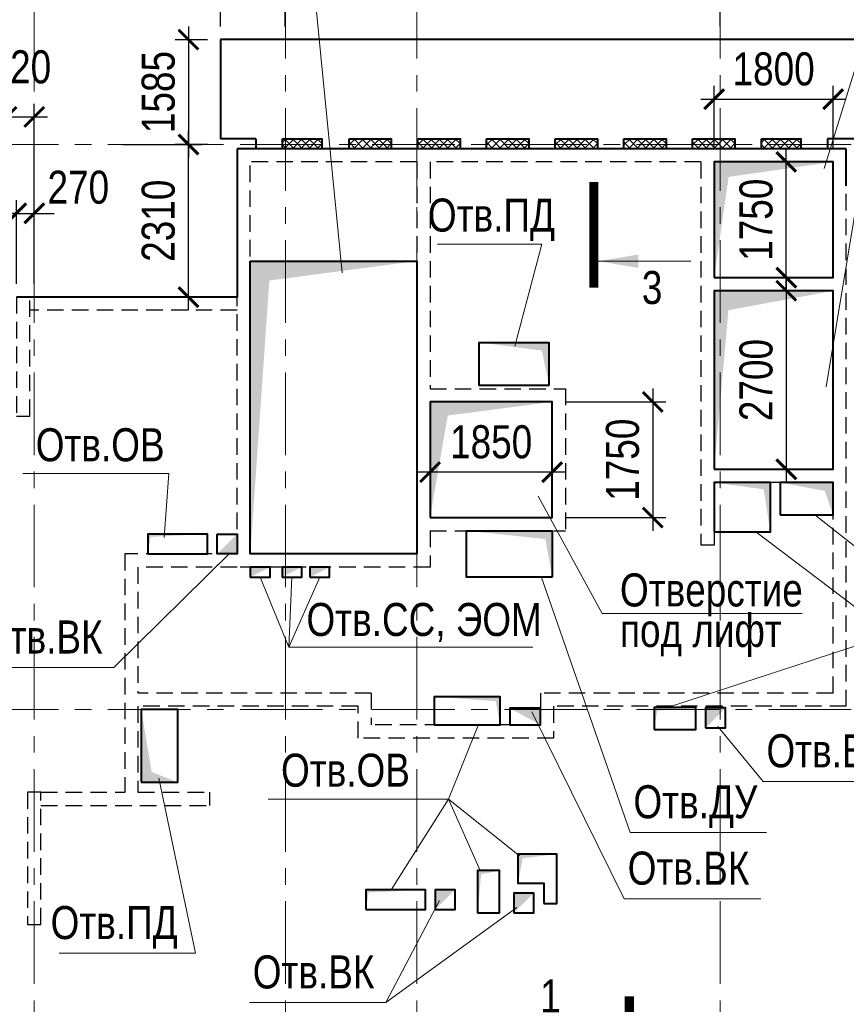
# Model space of a CAD drawing. Header units: inches. Extents: x -8638239 to -8523853, y 3840912 to 4564380.
# Tile 103 of 106: x -8576752 to -8564242, y 4541885 to 4556779. Entities that reach past the tile are written whole.
import ezdxf
from ezdxf.enums import TextEntityAlignment as Align

# ---------------------------------------------------------------- set-up
doc = ezdxf.new("R2010")
doc.units = ezdxf.units.IN
doc.header["$LTSCALE"] = 1000
doc.header["$MEASUREMENT"] = 0
doc.linetypes.add('CENTER', pattern=[2, 1.25, -0.25, 0.25, -0.25])
doc.linetypes.add('HIDDEN', pattern=[0.375, 0.25, -0.125])
for name, color, linetype, lineweight in [('СК-040-С(тены)', 12, 'HIDDEN', 25), ('СК-043-С-ПИЛОНЫ', 5, 'HIDDEN', 25), ('СК-050-П(литы перекрытия)', 3, 'Continuous', 40), ('СК-051-1-П-ОТВЕРСТИЯ ОВ ДУ', 5, 'Continuous', 40), ('СК-051-2-П-ОТВЕРСТИЯ ВК', 1, 'Continuous', 40), ('СК-051-4-П-ОТВЕРСТИЯ ЭО', 2, 'Continuous', 40), ('СК-052-П-БАЛКИ', 1, 'HIDDEN', 30), ('СК-100-О(си)', 7, 'CENTER', 15), ('СК-110-О-РАЗМЕРЫ', 7, 'Continuous', 15), ('СК-300-Р(азмеры)', 7, 'Continuous', 20), ('СК-400-Т(екст)', 7, 'Continuous', 20), ('СК-451-1-Т-ОТВ ОВ ДУ', 5, 'Continuous', 20), ('СК-451-2-Т-ОТВ ВК', 1, 'Continuous', 20), ('СК-451-3-Т-ОТВ ЭО', 2, 'Continuous', 20), ('СК-500-С(ечения)', 5, 'Continuous', 40), ('СК-600-Ш(триховка)', 250, 'Continuous', 13)]:
    doc.layers.add(name, color=color, linetype=linetype, lineweight=lineweight)
doc.styles.add('ARIAL_annotative', font='arial.ttf', dxfattribs={"width": 0.8, "height": 2.5})
doc.styles.add('RUSS', font='arial.ttf', dxfattribs={"width": 0.8})
doc.dimstyles.new('100-200', dxfattribs={"dimscale": 0, "dimtxt": 500, "dimasz": 300, "dimexe": 200, "dimexo": 200, "dimgap": 200, "dimtad": 1, "dimdec": 0, "dimzin": 0, "dimdsep": 46, "dimtxsty": 'RUSS', "dimblk": 'ARCHTICK', "dimcen": 0.096, "dimdle": 200, "dimclrd": 7, "dimclre": 7, "dimclrt": 256, "dimadec": 0, "dimazin": 0, "dimtfac": 1, "dimtdec": 0, "dimtmove": 2, "dimatfit": 3, "dimldrblk": 'OBLIQUE', "dimfxl": 1, "dimtolj": 1, "dimtzin": 0, "dimarcsym": 0})

# ---------------------------------------------------------------- blocks, each defined once
blk = doc.blocks.new('A$Cc2edbf5f')
at = {"layer": 'СК-040-С(тены)'}
for p, q in [((38410, 15920), (29190, 15920)), ((29190, 9790), (29190, 15920)), ((38410, 7485), (38410, 15920)), ((31910, 15720), (29390, 15720)), ((29390, 9790), (29390, 15720)), ((31910, 15720), (31910, 9790)), ((32110, 15720), (32110, 12290)), ((36210, 15720), (32110, 15720)), ((36210, 15720), (36210, 9925)), ((38210, 15720), (36410, 15720)), ((36410, 15720), (36410, 13970)), ((38210, 13970), (38210, 15720)), ((38210, 13970), (36410, 13970)), ((38210, 13770), (36410, 13770)), ((36410, 13770), (36410, 11070)), ((38210, 11070), (38210, 13770)), ((32110, 12290), (34160, 12290)), ((34160, 12290), (34160, 10140)), ((32110, 12090), (32110, 10340)), ((32110, 12090), (33960, 12090)), ((33960, 12090), (33960, 10340)), ((38210, 11070), (36410, 11070)), ((38210, 10870), (36410, 10870)), ((36410, 10870), (36410, 9925)), ((38210, 7685), (38210, 10870)), ((32110, 10340), (33960, 10340)), ((32110, 10140), (32110, 9590)), ((32110, 10140), (34160, 10140)), ((36410, 9925), (36210, 9925)), ((29190, 9790), (27490, 9790)), ((27490, 9790), (27490, 6185)), ((31910, 9790), (29390, 9790)), ((27690, 9590), (27690, 7685)), ((29190, 9590), (27690, 9590)), ((29190, 9590), (29190, 9590)), ((32110, 9590), (29190, 9590)), ((31220, 7685), (27690, 7685)), ((31220, 7685), (31220, 7205)), ((38210, 7685), (33780, 7685)), ((33780, 7685), (33780, 7205)), ((31020, 7485), (27690, 7485)), ((27690, 7485), (27690, 6185)), ((31020, 7005), (31020, 7485)), ((38410, 7485), (33980, 7485)), ((33980, 7485), (33980, 7005)), ((33780, 7205), (31220, 7205)), ((33980, 7005), (31020, 7005)), ((26220, 6185), (27490, 6185)), ((27506, 6185), (27506, 6185)), ((27690, 6185), (28780, 6185)), ((28780, 5985), (28780, 6185)), ((26220, 5985), (28780, 5985))]:
    blk.add_line(p, q, dxfattribs=at)
at = {"layer": 'СК-043-С-ПИЛОНЫ'}
for points in [[(25853, 13676), (25853, 11876), (26053, 11876), (26053, 13676), (25853, 13676)], [(26020, 6185), (26020, 4186), (26220, 4186), (26220, 6185), (26020, 6185)]]:
    blk.add_lwpolyline(points, dxfattribs=at)
blk = doc.blocks.new('оси')
at = {"layer": 'СК-100-О(си)'}
for p, q in [((-17800, 18534.9), (-17800, -7257.5)), ((-14000, 18534.9), (-14000, -7257.5)), ((-12010, 18534.9), (-12010, -7257.5)), ((-7420, 18534.9), (-7420, -7257.5)), ((-46685.3, 15985), (5846.2, 15985)), ((-46685.3, 7435), (5846.2, 7435))]:
    blk.add_line(p, q, dxfattribs=at)
blk = doc.blocks.new('A$C858fb3ef')
at = {"layer": 'СК-300-Р(азмеры)'}
blk.add_blockref('оси', (0, 0), dxfattribs=at)
blk = doc.blocks.new('A$C573b34c5')
blk.add_blockref('A$C858fb3ef', (0, 0))
blk = doc.blocks.new('Сечение')
at = {"layer": 'СК-500-С(ечения)', "linetype": 'Continuous', "lineweight": 15, "ltscale": 100}
blk.add_line((-200, -35), (-200, -735), dxfattribs=at)
at = {"layer": 'СК-500-С(ечения)', "linetype": 'Continuous', "ltscale": 100, "const_width": 70}
blk.add_lwpolyline([(-400, 0), (400, 0)], dxfattribs=at)
at = {"layer": 'СК-500-С(ечения)', "linetype": 'Continuous', "ltscale": 100}
blk.add_solid([(-200, -35), (-250.3, -335.5), (-149.7, -335.5)], dxfattribs=at)
blk = doc.blocks.new('*U316')
at = {"layer": 'СК-400-Т(екст)', "ltscale": 100, "yscale": 0.01, "zscale": 0.01, "rotation": 89.99999999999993}
for p, xscale in [((0, -4), -0.01), ((0, -22.612), 0.01)]:
    blk.add_blockref('Сечение', p, dxfattribs=dict(at, xscale=xscale))
at = {"layer": 'СК-500-С(ечения)', "color": 0, "ltscale": 100, "style": 'ARIAL_annotative', "width": 0.8}
blk.add_attdef('НОМЕР_СЕЧЕНИЯ_1_1(НОМЕР_ЛИСТА)', text='', height=2.5, rotation=180, dxfattribs=at).set_placement((6.74, -1.226), align=Align.RIGHT)
blk.add_attdef('НОМЕР_СЕЧЕНИЯ_2_1(НОМЕР_ЛИСТА)', text='', height=2.5, rotation=180, dxfattribs=at).set_placement((6.74, -24.645), align=Align.BOTTOM_LEFT)
blk = doc.blocks.new('*U31')
at = {"layer": 'СК-400-Т(екст)', "ltscale": 100, "yscale": 0.01, "zscale": 0.01, "rotation": 89.99999999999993}
for p, xscale in [((0, -4), -0.01), ((0, -26.045), 0.01)]:
    blk.add_blockref('Сечение', p, dxfattribs=dict(at, xscale=xscale))
at = {"layer": 'СК-500-С(ечения)', "color": 0, "ltscale": 100, "style": 'ARIAL_annotative', "width": 0.8}
blk.add_attdef('НОМЕР_СЕЧЕНИЯ_1_1(НОМЕР_ЛИСТА)', text='', height=2.5, rotation=180, dxfattribs=at).set_placement((6.74, -1.226), align=Align.RIGHT)
blk.add_attdef('НОМЕР_СЕЧЕНИЯ_2_1(НОМЕР_ЛИСТА)', text='', height=2.5, rotation=180, dxfattribs=at).set_placement((6.74, -28.078), align=Align.BOTTOM_LEFT)
blk = doc.blocks.new('_ArchTick')
at = {"color": 0, "linetype": 'ByBlock', "const_width": 0.15}
blk.add_lwpolyline([(-0.5, -0.5), (0.5, 0.5)], dxfattribs=at)
blk = doc.blocks.new('*D304')
at = {"layer": 'Defpoints', "color": 0, "transparency": 16777216}
for p in [(-8576532, 4553850), (-8576802, 4552583), (-8576532, 4552583)]:
    blk.add_point(p, dxfattribs=at)
at = {"layer": 'СК-110-О-РАЗМЕРЫ', "color": 7, "lineweight": -2, "transparency": 16777216}
for p, q in [((-8576802, 4552783), (-8576802, 4554050)), ((-8576532, 4552783), (-8576532, 4554050)), ((-8576802, 4553850), (-8577102, 4553850)), ((-8576802, 4553850), (-8576532, 4553850)), ((-8576532, 4553850), (-8576232, 4553850))]:
    blk.add_line(p, q, dxfattribs=at)
at = {"layer": 'СК-110-О-РАЗМЕРЫ', "color": 7, "lineweight": -2, "transparency": 16777216, "xscale": 300, "yscale": 300, "zscale": 300}
blk.add_blockref('_ArchTick', (-8576802, 4553850), dxfattribs=at)
at = {"layer": 'СК-110-О-РАЗМЕРЫ', "color": 7, "lineweight": -2, "transparency": 16777216, "xscale": 300, "yscale": 300, "zscale": 300, "rotation": 180}
blk.add_blockref('_ArchTick', (-8576532, 4553850), dxfattribs=at)
at = {"layer": 'СК-110-О-РАЗМЕРЫ', "transparency": 16777216, "insert": (-8575865, 4554242), "char_height": 500, "attachment_point": 5, "style": 'RUSS'}
blk.add_mtext('\\A1;270', dxfattribs=at)
blk = doc.blocks.new('_Oblique')
at = {"color": 0, "linetype": 'ByBlock', "lineweight": -2}
blk.add_line((-0.5, -0.5), (0.5, 0.5), dxfattribs=at)
blk = doc.blocks.new('*D305')
at = {"layer": 'Defpoints', "color": 0, "transparency": 16777216}
for p in [(-8576532, 4555308), (-8576952, 4552733), (-8576532, 4552733)]:
    blk.add_point(p, dxfattribs=at)
at = {"layer": 'СК-110-О-РАЗМЕРЫ', "color": 7, "lineweight": -2, "transparency": 16777216}
for p, q in [((-8576952, 4552933), (-8576952, 4555508)), ((-8576532, 4552933), (-8576532, 4555508)), ((-8577152, 4555308), (-8576332, 4555308))]:
    blk.add_line(p, q, dxfattribs=at)
at = {"layer": 'СК-110-О-РАЗМЕРЫ', "color": 7, "lineweight": -2, "transparency": 16777216, "xscale": 300, "yscale": 300, "zscale": 300, "rotation": 180}
blk.add_blockref('_ArchTick', (-8576952, 4555308), dxfattribs=at)
at = {"layer": 'СК-110-О-РАЗМЕРЫ', "color": 7, "lineweight": -2, "transparency": 16777216, "xscale": 300, "yscale": 300, "zscale": 300}
blk.add_blockref('_ArchTick', (-8576532, 4555308), dxfattribs=at)
at = {"layer": 'СК-110-О-РАЗМЕРЫ', "transparency": 16777216, "insert": (-8576742, 4556063), "char_height": 500, "attachment_point": 5, "style": 'RUSS'}
blk.add_mtext('\\A1;420', dxfattribs=at)
blk = doc.blocks.new('*D306')
at = {"layer": 'Defpoints', "color": 0, "transparency": 16777216}
for p in [(-8575390, 4554893), (-8574198, 4554893), (-8575390, 4552583)]:
    blk.add_point(p, dxfattribs=at)
at = {"layer": 'СК-110-О-РАЗМЕРЫ', "color": 7, "lineweight": -2, "transparency": 16777216}
for p, q in [((-8574198, 4552383), (-8574198, 4555093)), ((-8575190, 4554893), (-8573998, 4554893)), ((-8575190, 4552583), (-8573998, 4552583))]:
    blk.add_line(p, q, dxfattribs=at)
at = {"layer": 'СК-110-О-РАЗМЕРЫ', "color": 7, "lineweight": -2, "transparency": 16777216, "xscale": 300, "yscale": 300, "zscale": 300}
for p, rotation in [((-8574198, 4554893), 90), ((-8574198, 4552583), 270)]:
    blk.add_blockref('_ArchTick', p, dxfattribs=dict(at, rotation=rotation))
at = {"layer": 'СК-110-О-РАЗМЕРЫ', "transparency": 16777216, "insert": (-8574653, 4553738), "char_height": 500, "attachment_point": 5, "rotation": 90, "style": 'RUSS'}
blk.add_mtext('\\A1;2310', dxfattribs=at)
blk = doc.blocks.new('*D307')
at = {"layer": 'Defpoints', "color": 0, "transparency": 16777216}
for p in [(-8573712, 4556477), (-8574198, 4554893), (-8573712, 4554893)]:
    blk.add_point(p, dxfattribs=at)
at = {"layer": 'СК-110-О-РАЗМЕРЫ', "color": 7, "lineweight": -2, "transparency": 16777216}
for p, q in [((-8574198, 4556677), (-8574198, 4554693)), ((-8573912, 4556477), (-8574398, 4556477)), ((-8573912, 4554893), (-8574398, 4554893))]:
    blk.add_line(p, q, dxfattribs=at)
at = {"layer": 'СК-110-О-РАЗМЕРЫ', "color": 7, "lineweight": -2, "transparency": 16777216, "xscale": 300, "yscale": 300, "zscale": 300}
for p, rotation in [((-8574198, 4556477), 90), ((-8574198, 4554893), 270)]:
    blk.add_blockref('_ArchTick', p, dxfattribs=dict(at, rotation=rotation))
at = {"layer": 'СК-110-О-РАЗМЕРЫ', "transparency": 16777216, "insert": (-8574653, 4555685), "char_height": 500, "attachment_point": 5, "rotation": 90, "style": 'RUSS'}
blk.add_mtext('\\A1;1585', dxfattribs=at)
blk = doc.blocks.new('*D308')
at = {"layer": 'Defpoints', "color": 0, "transparency": 16777216}
for p in [(-8568692, 4550998), (-8568692, 4549248), (-8567172, 4549248)]:
    blk.add_point(p, dxfattribs=at)
at = {"layer": 'СК-110-О-РАЗМЕРЫ', "color": 7, "lineweight": -2, "transparency": 16777216}
for p, q in [((-8567172, 4551198), (-8567172, 4549048)), ((-8568492, 4550998), (-8566972, 4550998)), ((-8568492, 4549248), (-8566972, 4549248))]:
    blk.add_line(p, q, dxfattribs=at)
at = {"layer": 'СК-110-О-РАЗМЕРЫ', "color": 7, "lineweight": -2, "transparency": 16777216, "xscale": 300, "yscale": 300, "zscale": 300}
for p, rotation in [((-8567172, 4550998), 90), ((-8567172, 4549248), 270)]:
    blk.add_blockref('_ArchTick', p, dxfattribs=dict(at, rotation=rotation))
at = {"layer": 'СК-110-О-РАЗМЕРЫ', "transparency": 16777216, "insert": (-8567627, 4550123), "char_height": 500, "attachment_point": 5, "rotation": 90, "style": 'RUSS'}
blk.add_mtext('\\A1;1750', dxfattribs=at)
blk = doc.blocks.new('*D309')
at = {"layer": 'Defpoints', "color": 0, "transparency": 16777216}
for p in [(-8570542, 4550998), (-8568692, 4550998), (-8570542, 4549935)]:
    blk.add_point(p, dxfattribs=at)
at = {"layer": 'СК-110-О-РАЗМЕРЫ', "color": 7, "lineweight": -2, "transparency": 16777216}
for p, q in [((-8570542, 4550798), (-8570542, 4549735)), ((-8568692, 4550798), (-8568692, 4549735)), ((-8568492, 4549935), (-8570742, 4549935))]:
    blk.add_line(p, q, dxfattribs=at)
at = {"layer": 'СК-110-О-РАЗМЕРЫ', "color": 7, "lineweight": -2, "transparency": 16777216, "xscale": 300, "yscale": 300, "zscale": 300, "rotation": 180}
blk.add_blockref('_ArchTick', (-8570542, 4549935), dxfattribs=at)
at = {"layer": 'СК-110-О-РАЗМЕРЫ', "color": 7, "lineweight": -2, "transparency": 16777216, "xscale": 300, "yscale": 300, "zscale": 300}
blk.add_blockref('_ArchTick', (-8568692, 4549935), dxfattribs=at)
at = {"layer": 'СК-110-О-РАЗМЕРЫ', "transparency": 16777216, "insert": (-8569617, 4550391), "char_height": 500, "attachment_point": 5, "style": 'RUSS'}
blk.add_mtext('\\A1;1850', dxfattribs=at)
blk = doc.blocks.new('*D310')
at = {"layer": 'Defpoints', "color": 0, "transparency": 16777216}
for p in [(-8572732, 4557810), (-8573712, 4556478), (-8572732, 4556478)]:
    blk.add_point(p, dxfattribs=at)
at = {"layer": 'СК-110-О-РАЗМЕРЫ', "color": 7, "lineweight": -2, "transparency": 16777216}
for p, q in [((-8573712, 4556678), (-8573712, 4558010)), ((-8572732, 4556678), (-8572732, 4558010)), ((-8573912, 4557810), (-8572532, 4557810))]:
    blk.add_line(p, q, dxfattribs=at)
at = {"layer": 'СК-110-О-РАЗМЕРЫ', "color": 7, "lineweight": -2, "transparency": 16777216, "xscale": 300, "yscale": 300, "zscale": 300, "rotation": 180}
blk.add_blockref('_ArchTick', (-8573712, 4557810), dxfattribs=at)
at = {"layer": 'СК-110-О-РАЗМЕРЫ', "color": 7, "lineweight": -2, "transparency": 16777216, "xscale": 300, "yscale": 300, "zscale": 300}
blk.add_blockref('_ArchTick', (-8572732, 4557810), dxfattribs=at)
at = {"layer": 'СК-110-О-РАЗМЕРЫ', "transparency": 16777216, "insert": (-8574272, 4558160), "char_height": 500, "attachment_point": 5, "style": 'RUSS'}
blk.add_mtext('\\A1;980', dxfattribs=at)
blk = doc.blocks.new('*D311')
at = {"layer": 'Defpoints', "color": 0, "transparency": 16777216}
for p in [(-8566152, 4557810), (-8566152, 4556478), (-8563992, 4556478)]:
    blk.add_point(p, dxfattribs=at)
at = {"layer": 'СК-110-О-РАЗМЕРЫ', "color": 7, "lineweight": -2, "transparency": 16777216}
for p, q in [((-8566152, 4556678), (-8566152, 4558010)), ((-8563992, 4556678), (-8563992, 4558010)), ((-8563792, 4557810), (-8566352, 4557810))]:
    blk.add_line(p, q, dxfattribs=at)
at = {"layer": 'СК-110-О-РАЗМЕРЫ', "color": 7, "lineweight": -2, "transparency": 16777216, "xscale": 300, "yscale": 300, "zscale": 300, "rotation": 180}
blk.add_blockref('_ArchTick', (-8566152, 4557810), dxfattribs=at)
at = {"layer": 'СК-110-О-РАЗМЕРЫ', "color": 7, "lineweight": -2, "transparency": 16777216, "xscale": 300, "yscale": 300, "zscale": 300}
blk.add_blockref('_ArchTick', (-8563992, 4557810), dxfattribs=at)
at = {"layer": 'СК-110-О-РАЗМЕРЫ', "transparency": 16777216, "insert": (-8565072, 4558265), "char_height": 500, "attachment_point": 5, "style": 'RUSS'}
blk.add_mtext('\\A1;2160', dxfattribs=at)
blk = doc.blocks.new('*D313')
at = {"layer": 'Defpoints', "color": 0, "transparency": 16777216}
for p in [(-8564442, 4555577), (-8566242, 4554628), (-8564442, 4554628)]:
    blk.add_point(p, dxfattribs=at)
at = {"layer": 'СК-110-О-РАЗМЕРЫ', "color": 7, "lineweight": -2, "transparency": 16777216}
for p, q in [((-8566242, 4554828), (-8566242, 4555777)), ((-8564442, 4554828), (-8564442, 4555777)), ((-8566442, 4555577), (-8564242, 4555577))]:
    blk.add_line(p, q, dxfattribs=at)
at = {"layer": 'СК-110-О-РАЗМЕРЫ', "color": 7, "lineweight": -2, "transparency": 16777216, "xscale": 300, "yscale": 300, "zscale": 300, "rotation": 180}
blk.add_blockref('_ArchTick', (-8566242, 4555577), dxfattribs=at)
at = {"layer": 'СК-110-О-РАЗМЕРЫ', "color": 7, "lineweight": -2, "transparency": 16777216, "xscale": 300, "yscale": 300, "zscale": 300}
blk.add_blockref('_ArchTick', (-8564442, 4555577), dxfattribs=at)
at = {"layer": 'СК-110-О-РАЗМЕРЫ', "transparency": 16777216, "insert": (-8565342, 4556032), "char_height": 500, "attachment_point": 5, "style": 'RUSS'}
blk.add_mtext('\\A1;1800', dxfattribs=at)
blk = doc.blocks.new('*D314')
at = {"layer": 'Defpoints', "color": 0, "transparency": 16777216}
for p in [(-8566242, 4554628), (-8565151, 4554628), (-8566242, 4552878)]:
    blk.add_point(p, dxfattribs=at)
at = {"layer": 'СК-110-О-РАЗМЕРЫ', "color": 7, "lineweight": -2, "transparency": 16777216}
for p, q in [((-8565151, 4552678), (-8565151, 4554828)), ((-8566042, 4554628), (-8564951, 4554628)), ((-8566042, 4552878), (-8564951, 4552878))]:
    blk.add_line(p, q, dxfattribs=at)
at = {"layer": 'СК-110-О-РАЗМЕРЫ', "color": 7, "lineweight": -2, "transparency": 16777216, "xscale": 300, "yscale": 300, "zscale": 300}
for p, rotation in [((-8565151, 4554628), 90), ((-8565151, 4552878), 270)]:
    blk.add_blockref('_ArchTick', p, dxfattribs=dict(at, rotation=rotation))
at = {"layer": 'СК-110-О-РАЗМЕРЫ', "transparency": 16777216, "insert": (-8565606, 4553753), "char_height": 500, "attachment_point": 5, "rotation": 90, "style": 'RUSS'}
blk.add_mtext('\\A1;1750', dxfattribs=at)
blk = doc.blocks.new('*D315')
at = {"layer": 'Defpoints', "color": 0, "transparency": 16777216}
for p in [(-8566242, 4552678), (-8566242, 4549978), (-8565151, 4549978)]:
    blk.add_point(p, dxfattribs=at)
at = {"layer": 'СК-110-О-РАЗМЕРЫ', "color": 7, "lineweight": -2, "transparency": 16777216}
for p, q in [((-8565151, 4552878), (-8565151, 4549778)), ((-8566042, 4552678), (-8564951, 4552678)), ((-8566042, 4549978), (-8564951, 4549978))]:
    blk.add_line(p, q, dxfattribs=at)
at = {"layer": 'СК-110-О-РАЗМЕРЫ', "color": 7, "lineweight": -2, "transparency": 16777216, "xscale": 300, "yscale": 300, "zscale": 300}
for p, rotation in [((-8565151, 4552678), 90), ((-8565151, 4549978), 270)]:
    blk.add_blockref('_ArchTick', p, dxfattribs=dict(at, rotation=rotation))
at = {"layer": 'СК-110-О-РАЗМЕРЫ', "transparency": 16777216, "insert": (-8565606, 4551328), "char_height": 500, "attachment_point": 5, "rotation": 90, "style": 'RUSS'}
blk.add_mtext('\\A1;2700', dxfattribs=at)

msp = doc.modelspace()

# ---------------------------------------------------------------- hatches: boundary and pattern name
at = {"layer": 'СК-600-Ш(триховка)'}
h = msp.add_hatch(dxfattribs=at)
h.set_pattern_fill('ANSI37', color=256, scale=700)
h.set_pattern_definition([(45, (20955.16, 15120.11), (-61.87184335, 61.87184335), []), (135, (20955.16, 15120.11), (-61.87184335, -61.87184335), [])])
h.paths.add_polyline_path([(-8572194.7, 4554978), (-8572777.1, 4554977.9), (-8572777.1, 4554828), (-8572194.7, 4554828)])
h = msp.add_hatch(dxfattribs=at)
h.set_pattern_fill('ANSI37', color=256, scale=700)
h.set_pattern_definition([(45, (22004.3, 15120.07), (-61.87184335, 61.87184335), []), (135, (22004.3, 15120.07), (-61.87184335, -61.87184335), [])])
h.paths.add_polyline_path([(-8571127.9, 4554977.9), (-8571767.9, 4554977.9), (-8571767.9, 4554828), (-8571127.9, 4554828)])
h = msp.add_hatch(dxfattribs=at)
h.set_pattern_fill('ANSI37', color=256, scale=700)
h.set_pattern_definition([(45, (23044.3, 15120.07), (-61.87184335, 61.87184335), []), (135, (23044.3, 15120.07), (-61.87184335, -61.87184335), [])])
h.paths.add_polyline_path([(-8570087.9, 4554977.9), (-8570727.9, 4554977.9), (-8570727.9, 4554828), (-8570087.9, 4554828)])
h = msp.add_hatch(dxfattribs=at)
h.set_pattern_fill('ANSI37', color=256, scale=700)
h.set_pattern_definition([(45, (24084.3, 15120.07), (-61.87184335, 61.87184335), []), (135, (24084.3, 15120.07), (-61.87184335, -61.87184335), [])])
h.paths.add_polyline_path([(-8569047.9, 4554977.9), (-8569687.9, 4554977.9), (-8569687.9, 4554828), (-8569047.9, 4554828)])
h = msp.add_hatch(dxfattribs=at)
h.set_pattern_fill('ANSI37', color=256, scale=700)
h.set_pattern_definition([(45, (25124.3, 15120.07), (-61.87184335, 61.87184335), []), (135, (25124.3, 15120.07), (-61.87184335, -61.87184335), [])])
h.paths.add_polyline_path([(-8568007.9, 4554977.9), (-8568647.9, 4554977.9), (-8568647.9, 4554828), (-8568007.9, 4554828)])
h = msp.add_hatch(dxfattribs=at)
h.set_pattern_fill('ANSI37', color=256, scale=700)
h.set_pattern_definition([(45, (26164.3, 15120.07), (-61.87184335, 61.87184335), []), (135, (26164.3, 15120.07), (-61.87184335, -61.87184335), [])])
h.paths.add_polyline_path([(-8566967.9, 4554977.9), (-8567607.9, 4554977.9), (-8567607.9, 4554828), (-8566967.9, 4554828)])
h = msp.add_hatch(dxfattribs=at)
h.set_pattern_fill('ANSI37', color=256, scale=700)
h.set_pattern_definition([(45, (27204.3, 15120.07), (-61.87184335, 61.87184335), []), (135, (27204.3, 15120.07), (-61.87184335, -61.87184335), [])])
h.paths.add_polyline_path([(-8565927.9, 4554977.9), (-8566567.9, 4554977.9), (-8566567.9, 4554828), (-8565927.9, 4554828)])
h = msp.add_hatch(dxfattribs=at)
h.set_pattern_fill('ANSI37', color=256, scale=700)
h.set_pattern_definition([(45, (28204.3, 15120.07), (-61.87184335, 61.87184335), []), (135, (28204.3, 15120.07), (-61.87184335, -61.87184335), [])])
h.paths.add_polyline_path([(-8564945.6, 4554977.9), (-8565527.9, 4554977.9), (-8565527.9, 4554828), (-8564945.6, 4554828)])

# ---------------------------------------------------------------- linework, layer by layer
at = {"layer": 'СК-050-П(литы перекрытия)'}
for p, q in [((-8563992.1, 4556478.3), (-8573712.1, 4556478.3)), ((-8573712.1, 4556478.3), (-8573712.1, 4554978.1)), ((-8573177.1, 4554978.1), (-8573712.1, 4554978.1)), ((-8573177.1, 4554978.1), (-8573177.1, 4554828)), ((-8563992.1, 4554978), (-8564527.1, 4554978)), ((-8564527.1, 4554978), (-8564527.1, 4554828)), ((-8564242.1, 4554828.1), (-8573462.1, 4554828)), ((-8573462.1, 4554828.1), (-8573462.1, 4552583.2)), ((-8564242.1, 4554268.1), (-8564242.1, 4554828.1)), ((-8573462.1, 4552583.2), (-8576799.2, 4552583.2))]:
    msp.add_line(p, q, dxfattribs=at)
for points in [[(-8572777.1, 4554978), (-8572177.1, 4554978), (-8572177.1, 4554828), (-8572777.1, 4554828)], [(-8571767.9, 4554978), (-8571127.9, 4554978), (-8571127.9, 4554828), (-8571767.9, 4554828)], [(-8570727.9, 4554978), (-8570087.9, 4554978), (-8570087.9, 4554828), (-8570727.9, 4554828)], [(-8569687.9, 4554978), (-8569047.9, 4554978), (-8569047.9, 4554828), (-8569687.9, 4554828)], [(-8568647.9, 4554978), (-8568007.9, 4554978), (-8568007.9, 4554828), (-8568647.9, 4554828)], [(-8567607.9, 4554978), (-8566967.9, 4554978), (-8566967.9, 4554828), (-8567607.9, 4554828)], [(-8566567.9, 4554978), (-8565927.9, 4554978), (-8565927.9, 4554828), (-8566567.9, 4554828)], [(-8565527.9, 4554978), (-8564927.9, 4554978), (-8564927.9, 4554828), (-8565527.9, 4554828)], [(-8566242, 4552878.1), (-8564442.1, 4552878.1), (-8564442.1, 4554628.1), (-8566242, 4554628.1)], [(-8573262.1, 4553128), (-8570742.1, 4553128), (-8570742.1, 4548698), (-8573262.1, 4548698)], [(-8566242.1, 4549978.1), (-8564442.1, 4549978.1), (-8564442.1, 4552678.1), (-8566242.1, 4552678.1)], [(-8570542, 4549248), (-8568692.1, 4549248), (-8568692.1, 4550998), (-8570542, 4550998)]]:
    msp.add_lwpolyline(points, close=True, dxfattribs=at)
at = {"layer": 'СК-050-П(литы перекрытия)', "color": 7}
for points in [[(-8566242, 4552878.1), (-8566242, 4554628.1), (-8566022.7, 4554400.7), (-8564442.1, 4554628.1)], [(-8566242.1, 4549978.1), (-8566242, 4552678.1), (-8566026.6, 4552384.2), (-8564442.1, 4552678.1)], [(-8570542, 4549248), (-8570542, 4550998), (-8570274.2, 4550790.7), (-8568692.1, 4550998)]]:
    msp.add_solid(points, dxfattribs=at)
at = {"layer": 'СК-051-1-П-ОТВЕРСТИЯ ОВ ДУ'}
for points in [[(-8568742, 4551248.1), (-8569797, 4551248.1), (-8569797, 4551898.1), (-8568742, 4551898.1)], [(-8566242.1, 4549033.2), (-8565392, 4549033.2), (-8565392, 4549778.1), (-8566242.1, 4549778.1)], [(-8574812, 4548698.1), (-8573912, 4548698.1), (-8573912, 4548998.1), (-8574812, 4548998.1)], [(-8568692.1, 4548348.1), (-8569992.1, 4548348.1), (-8569992.1, 4549048.1), (-8568692.1, 4549048.1)], [(-8570482, 4546113), (-8569482, 4546113), (-8569482, 4546538.1), (-8570482, 4546538.1)], [(-8574911.9, 4545243.1), (-8574359.6, 4545243.1), (-8574359.6, 4546343.1), (-8574911.9, 4546343.1)], [(-8567152, 4546043.2), (-8566522, 4546043.2), (-8566522, 4546373.2), (-8567152, 4546373.2)], [(-8569821.9, 4543268), (-8569492, 4543268), (-8569492, 4543908), (-8569821.9, 4543908)], [(-8571512, 4543318), (-8570612, 4543318), (-8570612, 4543618), (-8571512, 4543617.9)]]:
    msp.add_lwpolyline(points, close=True, dxfattribs=at)
msp.add_lwpolyline([(-8568821.8, 4543407.9), (-8568621.8, 4543407.9), (-8568621.8, 4544157.9), (-8569211.8, 4544157.9), (-8569211.8, 4543717.9), (-8568821.8, 4543717.9), (-8568821.8, 4543407.9)], dxfattribs=at)
for points in [[(-8568742, 4551248.1), (-8568742, 4551898.1), (-8568848.7, 4551773.2), (-8569797, 4551898.1)], [(-8565392.1, 4549033.2), (-8565392, 4549778.1), (-8565494.1, 4549675.9), (-8566242, 4549778.1)], [(-8574812, 4548698.1), (-8574812, 4548998.1), (-8574771.7, 4548956.5), (-8573912, 4548997.9)], [(-8568692.1, 4548348.1), (-8568692.1, 4549048.1), (-8568798.7, 4548923.2), (-8569992.1, 4549048.1)], [(-8569482, 4546113), (-8569482, 4546538.1), (-8569547.9, 4546471.9), (-8570482, 4546538.1)], [(-8574361.9, 4545243.1), (-8574911.9, 4545243.1), (-8574754.8, 4545400.2), (-8574911.9, 4546343.1)], [(-8567152, 4546043.2), (-8567152, 4546373.2), (-8567104.5, 4546325.9), (-8566522, 4546373.2)], [(-8569211.8, 4543717.9), (-8569211.8, 4544157.9), (-8569138, 4544094.3), (-8568621.8, 4544157.9)], [(-8569821.9, 4543268), (-8569821.9, 4543908), (-8569768.8, 4543850.3), (-8569492, 4543908)], [(-8571512, 4543318), (-8571512, 4543617.9), (-8571471.7, 4543576.4), (-8570612, 4543617.8)]]:
    msp.add_solid(points, dxfattribs=at)
at = {"layer": 'СК-051-2-П-ОТВЕРСТИЯ ВК'}
for points in [[(-8565242, 4549288.2), (-8564442.1, 4549288.2), (-8564442.1, 4549778.1), (-8565242, 4549778.1)], [(-8573762, 4548998.1), (-8573462.1, 4548998.1), (-8573462.1, 4548697.5), (-8573762, 4548697.5)], [(-8569332, 4546113.1), (-8568872, 4546113.1), (-8568872, 4546363.1), (-8569332, 4546363.1)], [(-8566372, 4546068.1), (-8566072, 4546068.1), (-8566072, 4546368.1), (-8566372, 4546368.1)], [(-8570462, 4543317.9), (-8570162, 4543317.9), (-8570162, 4543617.9), (-8570462, 4543617.9)], [(-8569271.9, 4543268), (-8568971.8, 4543268), (-8568971.8, 4543567.9), (-8569271.9, 4543567.9)]]:
    msp.add_lwpolyline(points, close=True, dxfattribs=at)
for points in [[(-8564442.1, 4549288.2), (-8564442.1, 4549778.1), (-8564568.5, 4549651.6), (-8565242, 4549778.1)], [(-8573762, 4548698.1), (-8573462, 4548698.1), (-8573462.1, 4548998.1)], [(-8568872, 4546113.1), (-8568872, 4546363.1), (-8569332, 4546363.1)], [(-8566372, 4546068.1), (-8566072, 4546368.1), (-8566372, 4546368.1)], [(-8570462, 4543317.9), (-8570162, 4543617.9), (-8570462, 4543617.9)], [(-8569271.9, 4543268), (-8568971.8, 4543567.9), (-8569271.9, 4543567.9)]]:
    msp.add_solid(points, dxfattribs=at)
at = {"layer": 'СК-051-4-П-ОТВЕРСТИЯ ЭО'}
for points in [[(-8573262, 4548348.1), (-8572962, 4548348.1), (-8572962, 4548498.1), (-8573262, 4548498.1)], [(-8572782, 4548348.1), (-8572482, 4548348.1), (-8572482, 4548498.1), (-8572782, 4548498.1)], [(-8572362, 4548348.1), (-8572062, 4548348.1), (-8572062, 4548498.1), (-8572362, 4548498.1)]]:
    msp.add_lwpolyline(points, close=True, dxfattribs=at)
for points in [[(-8573262, 4548348.1), (-8572962, 4548498.1), (-8573261.9, 4548498.1)], [(-8572782, 4548348.1), (-8572482, 4548498.1), (-8572781.9, 4548498.1)], [(-8572362, 4548348.1), (-8572062, 4548498.1), (-8572361.9, 4548498.1)]]:
    msp.add_solid(points, dxfattribs=at)
at = {"layer": 'СК-052-П-БАЛКИ'}
msp.add_line((-8573462.1, 4552383.2), (-8576599.2, 4552383.2), dxfattribs=at)
at = {"layer": 'СК-110-О-РАЗМЕРЫ'}
for p, q in [((-8563343.9, 4558500.1), (-8564547.6, 4551226.2)), ((-8572391.4, 4558215.8), (-8571871.1, 4552952.4))]:
    msp.add_line(p, q, dxfattribs=at)
msp.add_solid([(-8573262.1, 4548698), (-8573262.1, 4553128), (-8572974.1, 4552833.7), (-8570742.1, 4553128)], dxfattribs=at)
at = {"layer": 'СК-400-Т(екст)', "color": 7}
msp.add_line((-8570742.1, 4553128), (-8573262.1, 4553128), dxfattribs=at)
for points in [[(-8560497.3, 4558500.1), (-8563343.9, 4558500.1), (-8564577.9, 4554530.4)], [(-8564911.4, 4547799.1), (-8567938.7, 4547799.1), (-8568905.5, 4549570.1)]]:
    msp.add_lwpolyline(points, dxfattribs=at)
at = {"layer": 'СК-451-1-Т-ОТВ ОВ ДУ', "lineweight": 13}
for p, q in [((-8570428.8, 4553385.3), (-8568850, 4553385.3)), ((-8568850, 4553385.3), (-8569259.7, 4551839.7)), ((-8576705.4, 4549912), (-8574494.6, 4549912)), ((-8574494.6, 4549912), (-8574567.2, 4548948.4)), ((-8563567.4, 4547481.7), (-8565609.5, 4549033.2)), ((-8567515.5, 4544486.1), (-8568859.7, 4548354.6)), ((-8563567.4, 4547481.7), (-8566950.5, 4546375.4)), ((-8570260.2, 4544989.2), (-8569806.2, 4546119.7)), ((-8574089.7, 4542658.8), (-8574644.5, 4545307.8)), ((-8572992.8, 4544989.2), (-8570260.2, 4544989.2)), ((-8570260.2, 4544989.2), (-8571128.6, 4543616.3)), ((-8570260.2, 4544989.2), (-8569188, 4544131)), ((-8570260.2, 4544989.2), (-8569781.4, 4543908.6)), ((-8567515.5, 4544486.1), (-8565450, 4544486.1)), ((-8576155.2, 4542658.8), (-8574089.7, 4542658.8))]:
    msp.add_line(p, q, dxfattribs=at)
at = {"layer": 'СК-451-2-Т-ОТВ ВК', "lineweight": 15}
for p, q in [((-8563503.9, 4548333.9), (-8564718.8, 4549288.2)), ((-8575325, 4546978.5), (-8573566.2, 4548713)), ((-8577390.5, 4546978.5), (-8575325, 4546978.5)), ((-8567602.4, 4543482.1), (-8569000.1, 4546309.8)), ((-8565502.3, 4545256.8), (-8566184.1, 4546088.4)), ((-8565502.3, 4545256.8), (-8563436.7, 4545256.8)), ((-8567602.4, 4543482.1), (-8565536.9, 4543482.1)), ((-8571211.1, 4541911.6), (-8570398.2, 4543457.2)), ((-8571211.1, 4541911.6), (-8569226.7, 4543347)), ((-8573276.6, 4541911.6), (-8571211.1, 4541911.6))]:
    msp.add_line(p, q, dxfattribs=at)
at = {"layer": 'СК-451-3-Т-ОТВ ЭО', "lineweight": 20}
for q in [(-8573112, 4548348.1), (-8572212, 4548348.1), (-8572632, 4548348.1), (-8568987.1, 4547286.7)]:
    msp.add_line((-8572680.7, 4547286.7), q, dxfattribs=at)

# ---------------------------------------------------------------- block references
at = {"layer": 'СК-050-П(литы перекрытия)'}
msp.add_blockref('A$Cc2edbf5f', (-8602652.1, 4538907.6), dxfattribs=at)
at = {"layer": 'СК-300-Р(азмеры)'}
msp.add_blockref('A$C573b34c5', (-8558731.8, 4538907.7), dxfattribs=at)
at = {"layer": 'СК-500-С(ечения)'}
ref = msp.add_blockref('*U31', (-8568063, 4552725.9), dxfattribs=dict(at, xscale=-200, yscale=200, zscale=200, rotation=180))
ref.add_attrib('НОМЕР_СЕЧЕНИЯ_2_1(НОМЕР_ЛИСТА)', '3', dxfattribs={"color": 0, "ltscale": 100, "height": 500, "style": 'ARIAL_annotative', "width": 0.8}).set_placement((-8566715.1, 4558341.5), align=Align.BOTTOM_RIGHT)
ref.add_attrib('НОМЕР_СЕЧЕНИЯ_1_1(НОМЕР_ЛИСТА)', '3', dxfattribs={"color": 0, "ltscale": 100, "height": 500, "style": 'ARIAL_annotative', "width": 0.8}).set_placement((-8567025.9, 4552478), align=Align.RIGHT)
ref = msp.add_blockref('*U316', (-8567527, 4536681.8), dxfattribs=dict(at, xscale=200, yscale=200, zscale=200, rotation=180))
ref.add_attrib('НОМЕР_СЕЧЕНИЯ_2_1(НОМЕР_ЛИСТА)', '1', dxfattribs={"color": 0, "ltscale": 100, "height": 500, "rotation": 360, "style": 'ARIAL_annotative', "width": 0.8}).set_placement((-8568874.9, 4541610.9), align=Align.BOTTOM_LEFT)
ref.add_attrib('НОМЕР_СЕЧЕНИЯ_1_1(НОМЕР_ЛИСТА)', '1', dxfattribs={"color": 0, "ltscale": 100, "height": 500, "rotation": 360, "style": 'ARIAL_annotative', "width": 0.8}).set_placement((-8568564.1, 4536433.9), align=Align.RIGHT)

# ---------------------------------------------------------------- texts
at = {"layer": 'СК-400-Т(екст)', "color": 7, "style": 'RUSS', "width": 0.8}
for s, p in [('Отверстие', (-8567667.4, 4547903.1)), ('под лифт', (-8567667.4, 4547291))]:
    msp.add_text(s, height=500, dxfattribs=at).set_placement(p)
at = {"layer": 'СК-451-1-Т-ОТВ ОВ ДУ', "lineweight": 13, "style": 'RUSS', "width": 0.8}
for s, p in [('Отв.ПД', (-8570574, 4553573.9)), ('Отв.ОВ', (-8576509.4, 4550099.2)), ('Отв.ОВ', (-8572796.8, 4545176.4)), ('Отв.ДУ', (-8567463.8, 4544698.8)), ('Отв.ПД', (-8576284.5, 4542871.5))]:
    msp.add_text(s, height=500, dxfattribs=at).set_placement(p)
at = {"layer": 'СК-451-2-Т-ОТВ ВК', "lineweight": 15, "style": 'RUSS', "width": 0.8}
for p in [(-8577338.8, 4547191.2), (-8565450.5, 4545469.5), (-8567550.7, 4543694.8), (-8573224.9, 4542124.3)]:
    msp.add_text('Отв.ВК', height=500, dxfattribs=at).set_placement(p)
at = {"layer": 'СК-451-3-Т-ОТВ ЭО', "style": 'RUSS', "width": 0.8}
msp.add_text('Отв.CC, ЭОМ', height=500, dxfattribs=at).set_placement((-8572412.1, 4547456.1))

# ---------------------------------------------------------------- dimensions: what is measured, and where the dimension line sits
at = {"layer": 'СК-110-О-РАЗМЕРЫ'}
for base, p1, p2, picture, middle in [((-8566151.8, 4557809.9), (-8563992.1, 4556478.3), (-8566151.8, 4556478.3), '*D311', (-8565072, 4558265.2)), ((-8576531.8, 4555307.9), (-8576952.2, 4552733), (-8576531.8, 4552733), '*D305', (-8576742, 4556063.2)), ((-8564442.1, 4555576.8), (-8566242, 4554628.1), (-8564442.1, 4554628.1), '*D313', (-8565342, 4556032.1)), ((-8570542.1, 4549935.3), (-8568692.1, 4550998), (-8570542.1, 4550998), '*D309', (-8569617.1, 4550390.6))]:
    dim = msp.add_linear_dim(base=base, p1=p1, p2=p2, dimstyle='100-200', override={"dimscale": 1}, dxfattribs=at)
    dim.commit()
    dim.dimension.update_dxf_attribs({"geometry": picture, "text_midpoint": middle})
for base, p1, p2, picture, middle in [((-8572731.8, 4557809.9), (-8573712.1, 4556478.3), (-8572731.8, 4556478.3), '*D310', (-8574272.1, 4558159.9)), ((-8576531.8, 4553849.5), (-8576802.2, 4552583.3), (-8576531.8, 4552583.3), '*D304', (-8575865.4, 4554241.8))]:
    dim = msp.add_linear_dim(base=base, p1=p1, p2=p2, dimstyle='100-200', override={"dimscale": 1}, dxfattribs=at)
    dim.commit()
    dim.dimension.update_dxf_attribs({"geometry": picture, "text_midpoint": middle, "dimtype": 160})
for base, p1, p2, picture, middle in [((-8574197.8, 4554892.7), (-8573712.1, 4556477.3), (-8573712.1, 4554892.7), '*D307', (-8574653.1, 4555685)), ((-8574197.7897, 4554892.7127), (-8575389.6602, 4552583.1891), (-8575389.6602, 4554892.7127), '*D306', (-8574653.2467, 4553737.9509)), ((-8565150.5, 4554628.1), (-8566242, 4552878.1), (-8566242, 4554628.1), '*D314', (-8565605.8, 4553753.1)), ((-8565150.5, 4549978.1), (-8566242, 4552678.1), (-8566242, 4549978.1), '*D315', (-8565605.8, 4551328.1)), ((-8567172.2, 4549248), (-8568692.1, 4550998), (-8568692.1, 4549248), '*D308', (-8567627.5, 4550123))]:
    dim = msp.add_linear_dim(base=base, p1=p1, p2=p2, angle=90, dimstyle='100-200', override={"dimscale": 1}, dxfattribs=at)
    dim.commit()
    dim.dimension.update_dxf_attribs({"geometry": picture, "text_midpoint": middle})

doc.saveas('drawing.dxf')
